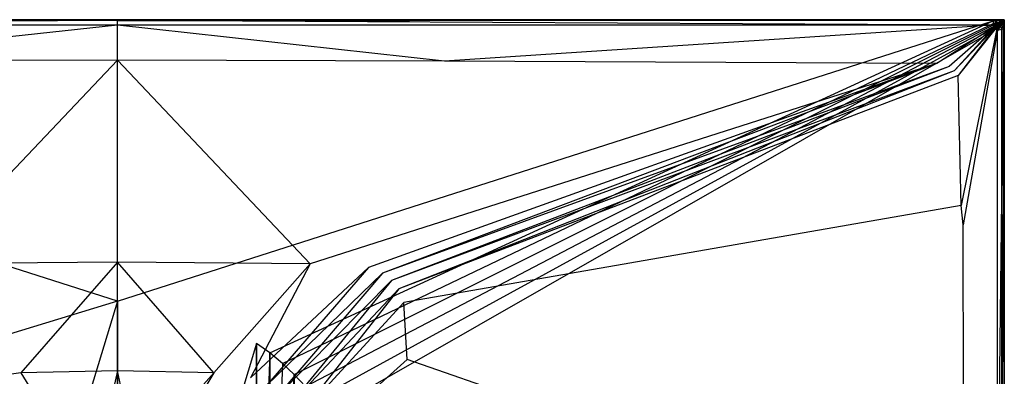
# Model space of a CAD drawing. Extents: x 0 to 1.5, y -0.9 to 0.
# Tile 16 of 16: x 0.67 to 1.5, y -0.3 to 0. Entities that reach past the tile are written whole.
import ezdxf

# ---------------------------------------------------------------- set-up
doc = ezdxf.new("R2010")
doc.units = 0
doc.layers.add('L1_GRUPPE_28___REPLACEMTFOREMPT', color=7, linetype='CONTINUOUS')

msp = doc.modelspace()

# ---------------------------------------------------------------- linework, layer by layer
at = {"layer": 'L1_GRUPPE_28___REPLACEMTFOREMPT', "color": 8}
for points, invisible_edges in [([(0.749998, -0.000541, 0.039575), (0.009294, 0, 0.039749), (0.009227, -0.000563, 0.03987), (0.749998, -0.000541, 0.039575)], 13), ([(0.009294, 0, 0.002333), (0.749998, 0, 0.038807), (0.749998, 0, 0.001945), (0.009294, 0, 0.002333)], 13), ([(0.749998, 0, 0.038807), (0.009294, 0, 0.002333), (0.009294, 0, 0.039093), (0.749998, 0, 0.038807)], 14), ([(0.009294, 0, 0.039749), (0.749998, -0.000541, 0.039575), (0.749998, 0, 0.039466), (0.009294, 0, 0.039749)], 14), ([(0.749998, 0, 0.00106), (0.009391, -0.001098, 0.001448), (0.009294, 0, 0.001448), (0.749998, 0, 0.00106)], 13), ([(0.009294, 0, 0.001448), (0.749998, 0, 0.001945), (0.749998, 0, 0.00106), (0.009294, 0, 0.001448)], 13), ([(0.749998, 0, 0.001945), (0.009294, 0, 0.001448), (0.009294, 0, 0.002333), (0.749998, 0, 0.001945)], 14), ([(0.009294, 0, 0.039093), (0.749998, 0, 0.039466), (0.749998, 0, 0.038807), (0.009294, 0, 0.039093)], 13), ([(0.749998, 0, 0.039466), (0.009294, 0, 0.039093), (0.009294, 0, 0.039749), (0.749998, 0, 0.039466)], 14), ([(0.009391, -0.001098, 0.001448), (0.749998, 0, 0.00106), (0.749998, -0.001098, 0.00106), (0.009391, -0.001098, 0.001448)], 14), ([(0.749998, 0, 0.038807), (1.490705, 0, 0.001945), (0.749998, 0, 0.001945), (0.749998, 0, 0.038807)], 13), ([(1.490705, 0, 0.001945), (0.749998, 0, 0.038807), (1.490705, 0, 0.038704), (1.490705, 0, 0.001945)], 14), ([(1.490771, -0.000563, 0.039482), (0.749998, 0, 0.039466), (0.749998, -0.000541, 0.039575), (1.490771, -0.000563, 0.039482)], 13), ([(0.749998, 0, 0.039466), (1.490771, -0.000563, 0.039482), (1.490705, 0, 0.039361), (0.749998, 0, 0.039466)], 14), ([(1.490705, 0, 0.00106), (0.749998, -0.001098, 0.00106), (0.749998, 0, 0.00106), (1.490705, 0, 0.00106)], 13), ([(0.749998, -0.001098, 0.00106), (1.490705, 0, 0.00106), (1.490608, -0.001098, 0.00106), (0.749998, -0.001098, 0.00106)], 14), ([(0.749998, 0, 0.001945), (1.490705, 0, 0.00106), (0.749998, 0, 0.00106), (0.749998, 0, 0.001945)], 13), ([(1.490705, 0, 0.00106), (0.749998, 0, 0.001945), (1.490705, 0, 0.001945), (1.490705, 0, 0.00106)], 14), ([(0.749998, 0, 0.038807), (1.490705, 0, 0.039361), (1.490705, 0, 0.038704), (0.749998, 0, 0.038807)], 13), ([(1.490705, 0, 0.039361), (0.749998, 0, 0.038807), (0.749998, 0, 0.039466), (1.490705, 0, 0.039361)], 14), ([(1.490705, 0, 0.00106), (1.493575, -0.00175, 0.00106), (1.490608, -0.001098, 0.00106), (1.490705, 0, 0.00106)], 13), ([(1.490705, 0, 0.039361), (1.497731, 0, 0.038704), (1.490705, 0, 0.038704), (1.490705, 0, 0.039361)], 13), ([(1.497731, 0, 0.038704), (1.490705, 0, 0.039361), (1.497731, 0, 0.039361), (1.497731, 0, 0.038704)], 14), ([(1.490771, -0.000563, 0.039482), (1.497731, 0, 0.039361), (1.490705, 0, 0.039361), (1.490771, -0.000563, 0.039482)], 13), ([(1.493575, -0.00175, 0.00106), (1.490705, 0, 0.00106), (1.497731, 0, 0.00106), (1.493575, -0.00175, 0.00106)], 14), ([(1.490705, 0, 0.001945), (1.497731, 0, 0.00106), (1.490705, 0, 0.00106), (1.490705, 0, 0.001945)], 13), ([(1.497731, 0, 0.00106), (1.490705, 0, 0.001945), (1.497731, 0, 0.001945), (1.497731, 0, 0.00106)], 14), ([(1.490705, 0, 0.038704), (1.497731, 0, 0.001945), (1.490705, 0, 0.001945), (1.490705, 0, 0.038704)], 13), ([(1.497731, 0, 0.001945), (1.490705, 0, 0.038704), (1.497731, 0, 0.038704), (1.497731, 0, 0.001945)], 14), ([(1.497731, 0, 0.039361), (1.490771, -0.000563, 0.039482), (1.497588, -0.000661, 0.039494), (1.497731, 0, 0.039361)], 14), ([(1.497731, 0, 0.00106), (1.494678, -0.002346, 0.00106), (1.493575, -0.00175, 0.00106), (1.497731, 0, 0.00106)], 13), ([(1.494678, -0.002346, 0.00106), (1.497731, 0, 0.00106), (1.498334, 0, 0.00106), (1.494678, -0.002346, 0.00106)], 14), ([(1.498334, 0, 0.00106), (1.49574, -0.003235, 0.00106), (1.494678, -0.002346, 0.00106), (1.498334, 0, 0.00106)], 13), ([(1.499998, 0, 0.00106), (1.496626, -0.004302, 0.00106), (1.49574, -0.003235, 0.00106), (1.499998, 0, 0.00106)], 13), ([(1.49574, -0.003235, 0.00106), (1.498334, 0, 0.00106), (1.499998, 0, 0.00106), (1.49574, -0.003235, 0.00106)], 14), ([(1.496626, -0.004302, 0.00106), (1.499998, 0, 0.00106), (1.499998, -0.001321, 0.00106), (1.496626, -0.004302, 0.00106)], 14), ([(1.498125, -0.00072, 0.039494), (1.497731, 0, 0.039361), (1.497588, -0.000661, 0.039494), (1.498125, -0.00072, 0.039494)], 13), ([(1.497731, 0, 0.038704), (1.498334, 0, 0.001945), (1.497731, 0, 0.001945), (1.497731, 0, 0.038704)], 13), ([(1.498334, 0, 0.001945), (1.497731, 0, 0.038704), (1.498334, 0, 0.038704), (1.498334, 0, 0.001945)], 14), ([(1.497731, 0, 0.039361), (1.498125, -0.00072, 0.039494), (1.498334, 0, 0.039361), (1.497731, 0, 0.039361)], 14), ([(1.497731, 0, 0.001945), (1.498334, 0, 0.00106), (1.497731, 0, 0.00106), (1.497731, 0, 0.001945)], 13), ([(1.498334, 0, 0.00106), (1.497731, 0, 0.001945), (1.498334, 0, 0.001945), (1.498334, 0, 0.00106)], 14), ([(1.497731, 0, 0.039361), (1.498334, 0, 0.038704), (1.497731, 0, 0.038704), (1.497731, 0, 0.039361)], 13), ([(1.498334, 0, 0.038704), (1.497731, 0, 0.039361), (1.498334, 0, 0.039361), (1.498334, 0, 0.038704)], 14), ([(1.498334, 0, 0.039361), (1.498125, -0.00072, 0.039494), (1.498234, -0.001383, 0.039494), (1.498334, 0, 0.039361)], 14), ([(1.49934, -0.000496, 0.039361), (1.498334, 0, 0.039361), (1.498234, -0.001383, 0.039494), (1.49934, -0.000496, 0.039361)], 14), ([(1.498334, 0, 0.038704), (1.499998, 0, 0.001945), (1.498334, 0, 0.001945), (1.498334, 0, 0.038704)], 13), ([(1.499998, 0, 0.001945), (1.498334, 0, 0.038704), (1.499998, 0, 0.038704), (1.499998, 0, 0.001945)], 14), ([(1.498334, 0, 0.001945), (1.499998, 0, 0.00106), (1.498334, 0, 0.00106), (1.498334, 0, 0.001945)], 13), ([(1.499998, 0, 0.00106), (1.498334, 0, 0.001945), (1.499998, 0, 0.001945), (1.499998, 0, 0.00106)], 14), ([(1.498334, 0, 0.039361), (1.499998, 0, 0.038704), (1.498334, 0, 0.038704), (1.498334, 0, 0.039361)], 14), ([(1.499998, 0, 0.038704), (1.498334, 0, 0.039361), (1.49934, -0.000496, 0.039361), (1.499998, 0, 0.038704)], 14), ([(1.499998, 0, 0.038704), (1.49934, -0.000496, 0.039361), (1.499998, -0.001221, 0.039361), (1.499998, 0, 0.038704)], 14), ([(1.499998, 0, 0.001945), (1.499998, -0.001223, 0.038704), (1.499998, -0.001321, 0.001945), (1.499998, 0, 0.001945)], 13), ([(1.499998, -0.001223, 0.038704), (1.499998, 0, 0.001945), (1.499998, 0, 0.038704), (1.499998, -0.001223, 0.038704)], 14), ([(1.499998, -0.001321, 0.00106), (1.499998, 0, 0.001945), (1.499998, -0.001321, 0.001945), (1.499998, -0.001321, 0.00106)], 13), ([(1.499998, 0, 0.001945), (1.499998, -0.001321, 0.00106), (1.499998, 0, 0.00106), (1.499998, 0, 0.001945)], 14), ([(1.499998, 0, 0.038704), (1.499998, -0.001221, 0.039361), (1.499998, -0.001223, 0.038704), (1.499998, 0, 0.038704)], 14), ([(0.749998, -0.000541, 0.039575), (0.009227, -0.000563, 0.03987), (0.010101, -0.004734, 0.040814), (0.749998, -0.000541, 0.039575)], 14), ([(0.749998, -0.238006, 0.00106), (0.632471, -0.273736, 0.00106), (0.009391, -0.001098, 0.001448), (0.749998, -0.238006, 0.00106)], 14), ([(0.749998, -0.238006, 0.00106), (0.009391, -0.001098, 0.001448), (0.749998, -0.001098, 0.00106), (0.749998, -0.238006, 0.00106)], 14), ([(0.749998, -0.000541, 0.039575), (0.010101, -0.004734, 0.040814), (0.749998, -0.004525, 0.040426), (0.749998, -0.000541, 0.039575)], 14), ([(0.749998, -0.004525, 0.040426), (0.010101, -0.004734, 0.040814), (0.473488, -0.035036, 0.036991), (0.749998, -0.004525, 0.040426)], 14), ([(0.749998, -0.004525, 0.040426), (0.473488, -0.035036, 0.036991), (0.749998, -0.034205, 0.036989), (0.749998, -0.004525, 0.040426)], 14), ([(1.489897, -0.004734, 0.040426), (0.749998, -0.000541, 0.039575), (0.749998, -0.004525, 0.040426), (1.489897, -0.004734, 0.040426)], 14), ([(1.490771, -0.000563, 0.039482), (0.749998, -0.000541, 0.039575), (1.489897, -0.004734, 0.040426), (1.490771, -0.000563, 0.039482)], 14), ([(1.490608, -0.001098, 0.00106), (0.749998, -0.238006, 0.00106), (0.749998, -0.001098, 0.00106), (1.490608, -0.001098, 0.00106)], 13), ([(0.749998, -0.238006, 0.00106), (1.490608, -0.001098, 0.00106), (0.867526, -0.273736, 0.00106), (0.749998, -0.238006, 0.00106)], 14), ([(1.026509, -0.035036, 0.036991), (0.749998, -0.004525, 0.040426), (0.749998, -0.034205, 0.036989), (1.026509, -0.035036, 0.036991)], 14), ([(1.489897, -0.004734, 0.040426), (0.749998, -0.004525, 0.040426), (1.026509, -0.035036, 0.036991), (1.489897, -0.004734, 0.040426)], 14), ([(1.490608, -0.001098, 0.00106), (0.878777, -0.281816, 0.00106), (0.867526, -0.273736, 0.00106), (1.490608, -0.001098, 0.00106)], 13), ([(0.878777, -0.281816, 0.00106), (1.490608, -0.001098, 0.00106), (1.493575, -0.00175, 0.00106), (0.878777, -0.281816, 0.00106)], 14), ([(1.493575, -0.00175, 0.00106), (0.889477, -0.290617, 0.00106), (0.878777, -0.281816, 0.00106), (1.493575, -0.00175, 0.00106)], 13), ([(0.889477, -0.290617, 0.00106), (1.493575, -0.00175, 0.00106), (1.494678, -0.002346, 0.00106), (0.889477, -0.290617, 0.00106)], 14), ([(1.494678, -0.002346, 0.00106), (0.89958, -0.3001, 0.00106), (0.889477, -0.290617, 0.00106), (1.494678, -0.002346, 0.00106)], 13), ([(0.89958, -0.3001, 0.00106), (1.494678, -0.002346, 0.00106), (1.49574, -0.003235, 0.00106), (0.89958, -0.3001, 0.00106)], 14), ([(1.49574, -0.003235, 0.00106), (0.909042, -0.310226, 0.00106), (0.89958, -0.3001, 0.00106), (1.49574, -0.003235, 0.00106)], 13), ([(0.909042, -0.310226, 0.00106), (1.49574, -0.003235, 0.00106), (1.496626, -0.004302, 0.00106), (0.909042, -0.310226, 0.00106)], 14), ([(1.496626, -0.004302, 0.00106), (0.917823, -0.320949, 0.00106), (0.909042, -0.310226, 0.00106), (1.496626, -0.004302, 0.00106)], 13), ([(0.917823, -0.320949, 0.00106), (1.496626, -0.004302, 0.00106), (1.497215, -0.005401, 0.00106), (0.917823, -0.320949, 0.00106)], 14), ([(1.497215, -0.005401, 0.00106), (0.925885, -0.332226, 0.00106), (0.917823, -0.320949, 0.00106), (1.497215, -0.005401, 0.00106)], 13), ([(0.925885, -0.332226, 0.00106), (1.497215, -0.005401, 0.00106), (1.49777, -0.008281, 0.00106), (0.925885, -0.332226, 0.00106)], 14), ([(1.49777, -0.449995, 0.00106), (0.925885, -0.332226, 0.00106), (1.49777, -0.008281, 0.00106), (1.49777, -0.449995, 0.00106)], 14), ([(1.489897, -0.004734, 0.040426), (1.026509, -0.035036, 0.036991), (1.442978, -0.036957, 0.037026), (1.489897, -0.004734, 0.040426)], 14), ([(1.491238, -0.005347, 0.04053), (1.489897, -0.004734, 0.040426), (1.442978, -0.036957, 0.037026), (1.491238, -0.005347, 0.04053)], 14), ([(1.491977, -0.005767, 0.040529), (1.491238, -0.005347, 0.04053), (1.442978, -0.036957, 0.037026), (1.491977, -0.005767, 0.040529)], 14), ([(1.491977, -0.005767, 0.040529), (1.442978, -0.036957, 0.037026), (1.453364, -0.039628, 0.037002), (1.491977, -0.005767, 0.040529)], 14), ([(1.45759, -0.043116, 0.037005), (1.491977, -0.005767, 0.040529), (1.453364, -0.039628, 0.037002), (1.45759, -0.043116, 0.037005)], 13), ([(1.491977, -0.005767, 0.040529), (1.45759, -0.043116, 0.037005), (1.492608, -0.006297, 0.040529), (1.491977, -0.005767, 0.040529)], 14), ([(1.461009, -0.047144, 0.037003), (1.492608, -0.006297, 0.040529), (1.45759, -0.043116, 0.037005), (1.461009, -0.047144, 0.037003)], 13), ([(1.492608, -0.006297, 0.040529), (1.461009, -0.047144, 0.037003), (1.493232, -0.006928, 0.040529), (1.492608, -0.006297, 0.040529)], 14), ([(1.493232, -0.006928, 0.040529), (1.461009, -0.047144, 0.037003), (1.463468, -0.15716, 0.03699), (1.493232, -0.006928, 0.040529)], 14), ([(1.493649, -0.007665, 0.040529), (1.493232, -0.006928, 0.040529), (1.463468, -0.15716, 0.03699), (1.493649, -0.007665, 0.040529)], 14), ([(1.493649, -0.007665, 0.040529), (1.463468, -0.15716, 0.03699), (1.465098, -0.173375, 0.036927), (1.493649, -0.007665, 0.040529)], 14), ([(1.494256, -0.009108, 0.040425), (1.493649, -0.007665, 0.040529), (1.465098, -0.173375, 0.036927), (1.494256, -0.009108, 0.040425)], 14), ([(1.491238, -0.005347, 0.04053), (1.490771, -0.000563, 0.039482), (1.489897, -0.004734, 0.040426), (1.491238, -0.005347, 0.04053)], 14), ([(1.497588, -0.000661, 0.039494), (1.490771, -0.000563, 0.039482), (1.491238, -0.005347, 0.04053), (1.497588, -0.000661, 0.039494)], 14), ([(1.497588, -0.000661, 0.039494), (1.491238, -0.005347, 0.04053), (1.491977, -0.005767, 0.040529), (1.497588, -0.000661, 0.039494)], 14), ([(1.498125, -0.00072, 0.039494), (1.497588, -0.000661, 0.039494), (1.491977, -0.005767, 0.040529), (1.498125, -0.00072, 0.039494)], 14), ([(1.498125, -0.00072, 0.039494), (1.491977, -0.005767, 0.040529), (1.492608, -0.006297, 0.040529), (1.498125, -0.00072, 0.039494)], 14), ([(1.498234, -0.001383, 0.039494), (1.498125, -0.00072, 0.039494), (1.492608, -0.006297, 0.040529), (1.498234, -0.001383, 0.039494)], 14), ([(1.498234, -0.001383, 0.039494), (1.492608, -0.006297, 0.040529), (1.493232, -0.006928, 0.040529), (1.498234, -0.001383, 0.039494)], 14), ([(1.498826, -0.001431, 0.039494), (1.498234, -0.001383, 0.039494), (1.493232, -0.006928, 0.040529), (1.498826, -0.001431, 0.039494)], 14), ([(1.498826, -0.001431, 0.039494), (1.493232, -0.006928, 0.040529), (1.493649, -0.007665, 0.040529), (1.498826, -0.001431, 0.039494)], 14), ([(1.499119, -0.002284, 0.039494), (1.498826, -0.001431, 0.039494), (1.493649, -0.007665, 0.040529), (1.499119, -0.002284, 0.039494)], 14), ([(1.494256, -0.009108, 0.040425), (1.499119, -0.002284, 0.039494), (1.493649, -0.007665, 0.040529), (1.494256, -0.009108, 0.040425)], 13), ([(1.499119, -0.002284, 0.039494), (1.494256, -0.009108, 0.040425), (1.499247, -0.00814, 0.039482), (1.499119, -0.002284, 0.039494)], 14), ([(1.499247, -0.00814, 0.039482), (1.494256, -0.009108, 0.040425), (1.494264, -0.449995, 0.040425), (1.499247, -0.00814, 0.039482)], 14), ([(1.499247, -0.00814, 0.039482), (1.494264, -0.449995, 0.040425), (1.498315, -0.449995, 0.039482), (1.499247, -0.00814, 0.039482)], 14), ([(1.499998, -0.001321, 0.00106), (1.497215, -0.005401, 0.00106), (1.496626, -0.004302, 0.00106), (1.499998, -0.001321, 0.00106)], 13), ([(1.497215, -0.005401, 0.00106), (1.499998, -0.001321, 0.00106), (1.499998, -0.002151, 0.00106), (1.497215, -0.005401, 0.00106)], 14), ([(1.499998, -0.002151, 0.00106), (1.49777, -0.008281, 0.00106), (1.497215, -0.005401, 0.00106), (1.499998, -0.002151, 0.00106)], 13), ([(1.49777, -0.008281, 0.00106), (1.499998, -0.002151, 0.00106), (1.499998, -0.008195, 0.00106), (1.49777, -0.008281, 0.00106)], 14), ([(1.499998, -0.008195, 0.00106), (1.49777, -0.449995, 0.00106), (1.49777, -0.008281, 0.00106), (1.499998, -0.008195, 0.00106)], 13), ([(1.49777, -0.449995, 0.00106), (1.499998, -0.008195, 0.00106), (1.499998, -0.449995, 0.00106), (1.49777, -0.449995, 0.00106)], 14), ([(1.49934, -0.000496, 0.039361), (1.498234, -0.001383, 0.039494), (1.498826, -0.001431, 0.039494), (1.49934, -0.000496, 0.039361)], 14), ([(1.499998, -0.449995, 0.039361), (1.499247, -0.00814, 0.039482), (1.498315, -0.449995, 0.039482), (1.499998, -0.449995, 0.039361)], 14), ([(1.499998, -0.001221, 0.039361), (1.49934, -0.000496, 0.039361), (1.498826, -0.001431, 0.039494), (1.499998, -0.001221, 0.039361)], 14), ([(1.499998, -0.001221, 0.039361), (1.498826, -0.001431, 0.039494), (1.499119, -0.002284, 0.039494), (1.499998, -0.001221, 0.039361)], 14), ([(1.499998, -0.001221, 0.039361), (1.499119, -0.002284, 0.039494), (1.499998, -0.002151, 0.039361), (1.499998, -0.001221, 0.039361)], 14), ([(1.499247, -0.00814, 0.039482), (1.499998, -0.002151, 0.039361), (1.499119, -0.002284, 0.039494), (1.499247, -0.00814, 0.039482)], 13), ([(1.499998, -0.002151, 0.039361), (1.499247, -0.00814, 0.039482), (1.499998, -0.008195, 0.039361), (1.499998, -0.002151, 0.039361)], 14), ([(1.499998, -0.008195, 0.039361), (1.499247, -0.00814, 0.039482), (1.499998, -0.449995, 0.039361), (1.499998, -0.008195, 0.039361)], 14), ([(1.499998, -0.002151, 0.038704), (1.499998, -0.001221, 0.039361), (1.499998, -0.002151, 0.039361), (1.499998, -0.002151, 0.038704)], 13), ([(1.499998, -0.001221, 0.039361), (1.499998, -0.002151, 0.038704), (1.499998, -0.001223, 0.038704), (1.499998, -0.001221, 0.039361)], 14), ([(1.499998, -0.002151, 0.001945), (1.499998, -0.001223, 0.038704), (1.499998, -0.002151, 0.038704), (1.499998, -0.002151, 0.001945)], 13), ([(1.499998, -0.001223, 0.038704), (1.499998, -0.002151, 0.001945), (1.499998, -0.001321, 0.001945), (1.499998, -0.001223, 0.038704)], 14), ([(1.499998, -0.002151, 0.00106), (1.499998, -0.001321, 0.001945), (1.499998, -0.002151, 0.001945), (1.499998, -0.002151, 0.00106)], 13), ([(1.499998, -0.001321, 0.001945), (1.499998, -0.002151, 0.00106), (1.499998, -0.001321, 0.00106), (1.499998, -0.001321, 0.001945)], 14), ([(1.499998, -0.008195, 0.001945), (1.499998, -0.002151, 0.038704), (1.499998, -0.008195, 0.038704), (1.499998, -0.008195, 0.001945)], 13), ([(1.499998, -0.002151, 0.038704), (1.499998, -0.008195, 0.001945), (1.499998, -0.002151, 0.001945), (1.499998, -0.002151, 0.038704)], 14), ([(1.499998, -0.008195, 0.00106), (1.499998, -0.002151, 0.001945), (1.499998, -0.008195, 0.001945), (1.499998, -0.008195, 0.00106)], 13), ([(1.499998, -0.002151, 0.001945), (1.499998, -0.008195, 0.00106), (1.499998, -0.002151, 0.00106), (1.499998, -0.002151, 0.001945)], 14), ([(1.499998, -0.008195, 0.038704), (1.499998, -0.002151, 0.039361), (1.499998, -0.008195, 0.039361), (1.499998, -0.008195, 0.038704)], 13), ([(1.499998, -0.002151, 0.039361), (1.499998, -0.008195, 0.038704), (1.499998, -0.002151, 0.038704), (1.499998, -0.002151, 0.039361)], 14), ([(1.499998, -0.449995, 0.001945), (1.499998, -0.008195, 0.038704), (1.499998, -0.449995, 0.038704), (1.499998, -0.449995, 0.001945)], 13), ([(1.499998, -0.008195, 0.038704), (1.499998, -0.449995, 0.001945), (1.499998, -0.008195, 0.001945), (1.499998, -0.008195, 0.038704)], 14), ([(1.499998, -0.449995, 0.00106), (1.499998, -0.008195, 0.001945), (1.499998, -0.449995, 0.001945), (1.499998, -0.449995, 0.00106)], 13), ([(1.499998, -0.008195, 0.001945), (1.499998, -0.449995, 0.00106), (1.499998, -0.008195, 0.00106), (1.499998, -0.008195, 0.001945)], 14), ([(1.499998, -0.449995, 0.038704), (1.499998, -0.008195, 0.039361), (1.499998, -0.449995, 0.039361), (1.499998, -0.449995, 0.038704)], 13), ([(1.499998, -0.008195, 0.039361), (1.499998, -0.449995, 0.038704), (1.499998, -0.008195, 0.038704), (1.499998, -0.008195, 0.039361)], 14), ([(1.494256, -0.009108, 0.040425), (1.465098, -0.173375, 0.036927), (1.465748, -0.449995, 0.036926), (1.494256, -0.009108, 0.040425)], 14), ([(1.494264, -0.449995, 0.040425), (1.494256, -0.009108, 0.040425), (1.465748, -0.449995, 0.036926), (1.494264, -0.449995, 0.040425)], 14), ([(0.749998, -0.034205, 0.036989), (0.473488, -0.035036, 0.036991), (0.586894, -0.206317, 0.033794), (0.749998, -0.034205, 0.036989)], 14), ([(0.749998, -0.034205, 0.036989), (0.586894, -0.206317, 0.033794), (0.749998, -0.204899, 0.03379), (0.749998, -0.034205, 0.036989)], 14), ([(0.913103, -0.206317, 0.033794), (0.749998, -0.034205, 0.036989), (0.749998, -0.204899, 0.03379), (0.913103, -0.206317, 0.033794)], 14), ([(1.026509, -0.035036, 0.036991), (0.749998, -0.034205, 0.036989), (0.913103, -0.206317, 0.033794), (1.026509, -0.035036, 0.036991)], 14), ([(1.442978, -0.036957, 0.037026), (1.026509, -0.035036, 0.036991), (0.913103, -0.206317, 0.033794), (1.442978, -0.036957, 0.037026)], 14), ([(1.442978, -0.036957, 0.037026), (0.913103, -0.206317, 0.033794), (0.962257, -0.209556, 0.033778), (1.442978, -0.036957, 0.037026)], 14), ([(0.974298, -0.214278, 0.033718), (1.442978, -0.036957, 0.037026), (0.962257, -0.209556, 0.033778), (0.974298, -0.214278, 0.033718)], 13), ([(1.442978, -0.036957, 0.037026), (0.974298, -0.214278, 0.033718), (1.453364, -0.039628, 0.037002), (1.442978, -0.036957, 0.037026)], 14), ([(0.981849, -0.220516, 0.033723), (1.453364, -0.039628, 0.037002), (0.974298, -0.214278, 0.033718), (0.981849, -0.220516, 0.033723)], 13), ([(1.453364, -0.039628, 0.037002), (0.981849, -0.220516, 0.033723), (1.45759, -0.043116, 0.037005), (1.453364, -0.039628, 0.037002)], 14), ([(0.987898, -0.227699, 0.033719), (1.45759, -0.043116, 0.037005), (0.981849, -0.220516, 0.033723), (0.987898, -0.227699, 0.033719)], 13), ([(1.45759, -0.043116, 0.037005), (0.987898, -0.227699, 0.033719), (1.461009, -0.047144, 0.037003), (1.45759, -0.043116, 0.037005)], 14), ([(1.461009, -0.047144, 0.037003), (0.987898, -0.227699, 0.033719), (0.992205, -0.238998, 0.033709), (1.461009, -0.047144, 0.037003)], 14), ([(1.463468, -0.15716, 0.03699), (1.461009, -0.047144, 0.037003), (0.992205, -0.238998, 0.033709), (1.463468, -0.15716, 0.03699)], 14), ([(1.463468, -0.15716, 0.03699), (0.992205, -0.238998, 0.033709), (0.994912, -0.287439, 0.033671), (1.463468, -0.15716, 0.03699)], 14), ([(1.465098, -0.173375, 0.036927), (1.463468, -0.15716, 0.03699), (0.994912, -0.287439, 0.033671), (1.465098, -0.173375, 0.036927)], 14), ([(1.465748, -0.449995, 0.036926), (1.465098, -0.173375, 0.036927), (0.994912, -0.287439, 0.033671), (1.465748, -0.449995, 0.036926)], 14), ([(0.749998, -0.204899, 0.03379), (0.586894, -0.206317, 0.033794), (0.668413, -0.298706, 0.031361), (0.749998, -0.204899, 0.03379)], 14), ([(0.586894, -0.206317, 0.033794), (0.637521, -0.302948, 0.031303), (0.668413, -0.298706, 0.031361), (0.586894, -0.206317, 0.033794)], 14), ([(0.749998, -0.204899, 0.03379), (0.668413, -0.298706, 0.031361), (0.749998, -0.296767, 0.031356), (0.749998, -0.204899, 0.03379)], 14), ([(0.831584, -0.298706, 0.031361), (0.749998, -0.204899, 0.03379), (0.749998, -0.296767, 0.031356), (0.831584, -0.298706, 0.031361)], 14), ([(0.913103, -0.206317, 0.033794), (0.749998, -0.204899, 0.03379), (0.831584, -0.298706, 0.031361), (0.913103, -0.206317, 0.033794)], 14), ([(0.862476, -0.302948, 0.031303), (0.913103, -0.206317, 0.033794), (0.831584, -0.298706, 0.031361), (0.862476, -0.302948, 0.031303)], 13), ([(0.913103, -0.206317, 0.033794), (0.862476, -0.302948, 0.031303), (0.962257, -0.209556, 0.033778), (0.913103, -0.206317, 0.033794)], 14), ([(0.875987, -0.309219, 0.031216), (0.962257, -0.209556, 0.033778), (0.862476, -0.302948, 0.031303), (0.875987, -0.309219, 0.031216)], 13), ([(0.962257, -0.209556, 0.033778), (0.875987, -0.309219, 0.031216), (0.974298, -0.214278, 0.033718), (0.962257, -0.209556, 0.033778)], 14), ([(0.886059, -0.317595, 0.031223), (0.974298, -0.214278, 0.033718), (0.875987, -0.309219, 0.031216), (0.886059, -0.317595, 0.031223)], 13), ([(0.974298, -0.214278, 0.033718), (0.886059, -0.317595, 0.031223), (0.981849, -0.220516, 0.033723), (0.974298, -0.214278, 0.033718)], 14), ([(0.894132, -0.327156, 0.031217), (0.981849, -0.220516, 0.033723), (0.886059, -0.317595, 0.031223), (0.894132, -0.327156, 0.031217)], 13), ([(0.981849, -0.220516, 0.033723), (0.894132, -0.327156, 0.031217), (0.987898, -0.227699, 0.033719), (0.981849, -0.220516, 0.033723)], 14), ([(0.899838, -0.339628, 0.031211), (0.987898, -0.227699, 0.033719), (0.894132, -0.327156, 0.031217), (0.899838, -0.339628, 0.031211)], 13), ([(0.987898, -0.227699, 0.033719), (0.899838, -0.339628, 0.031211), (0.992205, -0.238998, 0.033709), (0.987898, -0.227699, 0.033719)], 14), ([(0.632471, -0.626255, 0.00106), (0.632471, -0.273736, 0.00106), (0.749998, -0.238006, 0.00106), (0.632471, -0.626255, 0.00106)], 10), ([(0.632471, -0.626255, 0.00106), (0.749998, -0.238006, 0.00106), (0.749998, -0.661985, 0.00106), (0.632471, -0.626255, 0.00106)], 13), ([(0.749998, -0.661985, 0.00106), (0.749998, -0.238006, 0.00106), (0.867526, -0.273736, 0.00106), (0.749998, -0.661985, 0.00106)], 10), ([(0.992205, -0.238998, 0.033709), (0.899838, -0.339628, 0.031211), (0.903346, -0.36945, 0.031192), (0.992205, -0.238998, 0.033709)], 14), ([(0.994912, -0.287439, 0.033671), (0.992205, -0.238998, 0.033709), (0.903346, -0.36945, 0.031192), (0.994912, -0.287439, 0.033671)], 14), ([(0.749998, -0.661985, 0.00106), (0.867526, -0.273736, 0.00106), (0.867526, -0.626255, 0.00106), (0.749998, -0.661985, 0.00106)], 13), ([(0.867526, -0.626255, 0.00106), (0.867526, -0.273736, 0.00106), (0.878777, -0.281816, 0.00106), (0.867526, -0.626255, 0.00106)], 10), ([(0.867526, -0.626255, 0.00106), (0.878777, -0.281816, 0.00106), (0.878777, -0.618174, 0.00106), (0.867526, -0.626255, 0.00106)], 13), ([(0.878777, -0.618174, 0.00106), (0.878777, -0.281816, 0.00106), (0.889477, -0.290617, 0.00106), (0.878777, -0.618174, 0.00106)], 10), ([(0.878777, -0.618174, 0.00106), (0.889477, -0.290617, 0.00106), (0.889477, -0.609374, 0.00106), (0.878777, -0.618174, 0.00106)], 15), ([(0.889477, -0.609374, 0.00106), (0.889477, -0.290617, 0.00106), (0.89958, -0.3001, 0.00106), (0.889477, -0.609374, 0.00106)], 15), ([(0.994912, -0.287439, 0.033671), (0.903346, -0.36945, 0.031192), (0.965705, -0.449995, 0.032841), (0.994912, -0.287439, 0.033671)], 14), ([(1.465748, -0.449995, 0.036926), (0.994912, -0.287439, 0.033671), (0.965705, -0.449995, 0.032841), (1.465748, -0.449995, 0.036926)], 14), ([(0.716267, -0.376553, 0.029351), (0.668413, -0.298706, 0.031361), (0.637521, -0.302948, 0.031303), (0.716267, -0.376553, 0.029351)], 13), ([(0.749998, -0.296767, 0.031356), (0.668413, -0.298706, 0.031361), (0.733486, -0.371555, 0.029456), (0.749998, -0.296767, 0.031356)], 14), ([(0.668413, -0.298706, 0.031361), (0.716267, -0.376553, 0.029351), (0.733486, -0.371555, 0.029456), (0.668413, -0.298706, 0.031361)], 14), ([(0.749998, -0.296767, 0.031356), (0.733486, -0.371555, 0.029456), (0.749998, -0.368456, 0.029456), (0.749998, -0.296767, 0.031356)], 14), ([(0.766511, -0.371555, 0.029456), (0.749998, -0.296767, 0.031356), (0.749998, -0.368456, 0.029456), (0.766511, -0.371555, 0.029456)], 14), ([(0.831584, -0.298706, 0.031361), (0.749998, -0.296767, 0.031356), (0.766511, -0.371555, 0.029456), (0.831584, -0.298706, 0.031361)], 14), ([(0.78373, -0.376553, 0.029351), (0.831584, -0.298706, 0.031361), (0.766511, -0.371555, 0.029456), (0.78373, -0.376553, 0.029351)], 13), ([(0.831584, -0.298706, 0.031361), (0.78373, -0.376553, 0.029351), (0.862476, -0.302948, 0.031303), (0.831584, -0.298706, 0.031361)], 14), ([(0.889477, -0.609374, 0.00106), (0.89958, -0.3001, 0.00106), (0.89958, -0.59989, 0.00106), (0.889477, -0.609374, 0.00106)], 8), ([(0.89958, -0.59989, 0.00106), (0.89958, -0.3001, 0.00106), (0.909042, -0.310226, 0.00106), (0.89958, -0.59989, 0.00106)], 12)]:
    msp.add_3dface(points, dxfattribs=dict(at, invisible_edges=invisible_edges))

doc.saveas('drawing.dxf')
